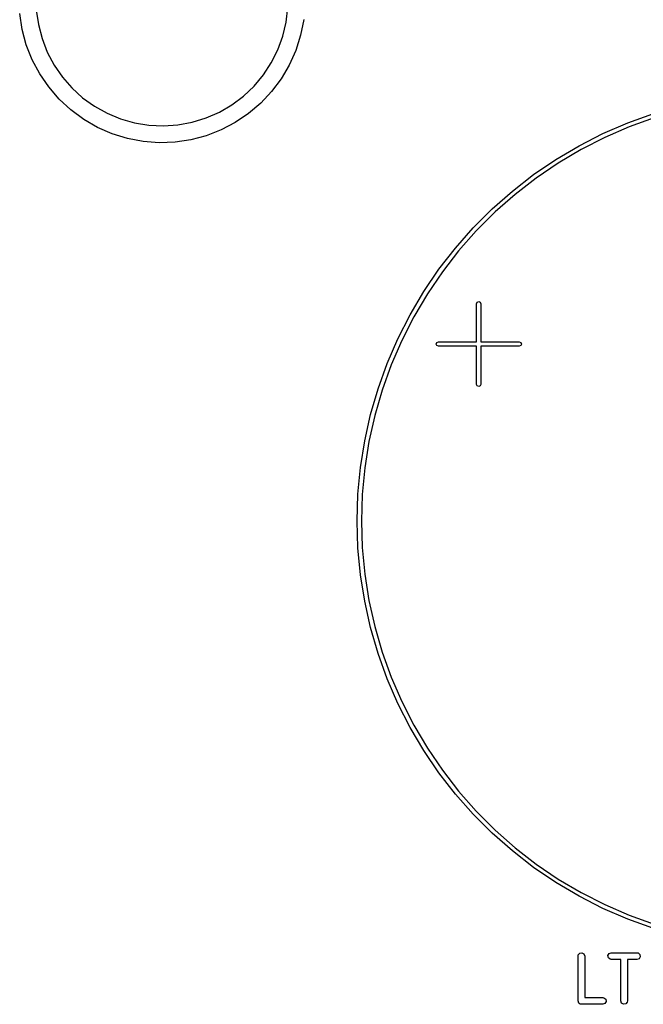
# Model space of a CAD drawing. Extents: x 0.07 to 2.33, y 0.11 to 1.81.
# Tile 1 of 7: x 0.07 to 0.62, y 0.11 to 0.97. Entities that reach past the tile are written whole.
import ezdxf

# ---------------------------------------------------------------- set-up
doc = ezdxf.new("R2010")
doc.units = 0
doc.header["$MEASUREMENT"] = 0
doc.layers.add('BLACK', color=7, linetype='CONTINUOUS')

msp = doc.modelspace()

# ---------------------------------------------------------------- linework, layer by layer
at = {"layer": 'BLACK', "linetype": 'CONTINUOUS'}
for p, q in [((0.077145, 0.963138), (0.074999, 0.976996)), ((0.089601, 0.979981), (0.091398, 0.967354)), ((0.309036, 0.969633), (0.310569, 0.982296)), ((0.306059, 0.957231), (0.309036, 0.969633)), ((0.324378, 0.971772), (0.321654, 0.958017)), ((0.080821, 0.949606), (0.077145, 0.963138)), ((0.091398, 0.967354), (0.094635, 0.955017)), ((0.094635, 0.955017), (0.099268, 0.943133)), ((0.301676, 0.945253), (0.306059, 0.957231)), ((0.321654, 0.958017), (0.317414, 0.944651)), ((0.085983, 0.936569), (0.080821, 0.949606)), ((0.099268, 0.943133), (0.105236, 0.931861)), ((0.295945, 0.933858), (0.301676, 0.945253)), ((0.317414, 0.944651), (0.311711, 0.93184)), ((0.092566, 0.924188), (0.085983, 0.936569)), ((0.288942, 0.923198), (0.295945, 0.933858)), ((0.105236, 0.931861), (0.112461, 0.92135)), ((0.311711, 0.93184), (0.304615, 0.919746)), ((0.100488, 0.912618), (0.092566, 0.924188)), ((0.112461, 0.92135), (0.120845, 0.911738)), ((0.280761, 0.913413), (0.288942, 0.923198)), ((0.304615, 0.919746), (0.296215, 0.908518)), ((0.109651, 0.902003), (0.100488, 0.912618)), ((0.120845, 0.911738), (0.130279, 0.903154)), ((0.271509, 0.904633), (0.280761, 0.913413)), ((0.296215, 0.908518), (0.286616, 0.898296)), ((0.11994, 0.892476), (0.109651, 0.902003)), ((0.130279, 0.903154), (0.140637, 0.895711)), ((0.261309, 0.896975), (0.271509, 0.904633)), ((0.131226, 0.884154), (0.11994, 0.892476)), ((0.140637, 0.895711), (0.151782, 0.889508)), ((0.238617, 0.885413), (0.250296, 0.89054)), ((0.250296, 0.89054), (0.261309, 0.896975)), ((0.286616, 0.898296), (0.275938, 0.889208)), ((0.14337, 0.877143), (0.131226, 0.884154)), ((0.151782, 0.889508), (0.163566, 0.884627)), ((0.163566, 0.884627), (0.175832, 0.881133)), ((0.226426, 0.881662), (0.238617, 0.885413)), ((0.275938, 0.889208), (0.264313, 0.881367)), ((0.608835, 0.881077), (0.631059, 0.889078)), ((0.632216, 0.885516), (0.610214, 0.877595)), ((0.156219, 0.871529), (0.14337, 0.877143)), ((0.175832, 0.881133), (0.18842, 0.879071)), ((0.18842, 0.879071), (0.20116, 0.878471)), ((0.20116, 0.878471), (0.213885, 0.879338)), ((0.213885, 0.879338), (0.226426, 0.881662)), ((0.251886, 0.87487), (0.238813, 0.869799)), ((0.264313, 0.881367), (0.251886, 0.87487)), ((0.587158, 0.871697), (0.608835, 0.881077)), ((0.610214, 0.877595), (0.588753, 0.868308)), ((0.169615, 0.867383), (0.156219, 0.871529)), ((0.183389, 0.864755), (0.169615, 0.867383)), ((0.19737, 0.86368), (0.183389, 0.864755)), ((0.225255, 0.866217), (0.211383, 0.864169)), ((0.238813, 0.869799), (0.225255, 0.866217)), ((0.566112, 0.860974), (0.587158, 0.871697)), ((0.588753, 0.868308), (0.567917, 0.857691)), ((0.211383, 0.864169), (0.19737, 0.86368)), ((0.545782, 0.84895), (0.566112, 0.860974)), ((0.567917, 0.857691), (0.547789, 0.845787)), ((0.526246, 0.835674), (0.545782, 0.84895)), ((0.547789, 0.845787), (0.528448, 0.832643)), ((0.507583, 0.821197), (0.526246, 0.835674)), ((0.528448, 0.832643), (0.50997, 0.818311)), ((0.489865, 0.805577), (0.507583, 0.821197)), ((0.50997, 0.818311), (0.492429, 0.802846)), ((0.473163, 0.788875), (0.489865, 0.805577)), ((0.492429, 0.802846), (0.475894, 0.786311)), ((0.457543, 0.771157), (0.473163, 0.788875)), ((0.475894, 0.786311), (0.460429, 0.76877)), ((0.443066, 0.752494), (0.457543, 0.771157)), ((0.460429, 0.76877), (0.446097, 0.750292)), ((0.42979, 0.732959), (0.443066, 0.752494)), ((0.446097, 0.750292), (0.432953, 0.730951)), ((0.417767, 0.712628), (0.42979, 0.732959)), ((0.432953, 0.730951), (0.421049, 0.710823)), ((0.476092, 0.722343), (0.476668, 0.723734)), ((0.476092, 0.688878), (0.476092, 0.722343)), ((0.476668, 0.723734), (0.47806, 0.724311)), ((0.47806, 0.724311), (0.479452, 0.723734)), ((0.479452, 0.723734), (0.480029, 0.722343)), ((0.480029, 0.722343), (0.480029, 0.688878)), ((0.407043, 0.691582), (0.417767, 0.712628)), ((0.421049, 0.710823), (0.410433, 0.689988)), ((0.397663, 0.669905), (0.407043, 0.691582)), ((0.410433, 0.689988), (0.401145, 0.668526)), ((0.440659, 0.686909), (0.441235, 0.688301)), ((0.441235, 0.685518), (0.440659, 0.686909)), ((0.441235, 0.688301), (0.442627, 0.688878)), ((0.442627, 0.684941), (0.441235, 0.685518)), ((0.442627, 0.688878), (0.476092, 0.688878)), ((0.476092, 0.684941), (0.442627, 0.684941)), ((0.476092, 0.651476), (0.476092, 0.684941)), ((0.480029, 0.688878), (0.513493, 0.688878)), ((0.513493, 0.684941), (0.480029, 0.684941)), ((0.480029, 0.684941), (0.480029, 0.651476)), ((0.513493, 0.688878), (0.514885, 0.688301)), ((0.514885, 0.685518), (0.513493, 0.684941)), ((0.514885, 0.688301), (0.515462, 0.686909)), ((0.515462, 0.686909), (0.514885, 0.685518)), ((0.389662, 0.647682), (0.397663, 0.669905)), ((0.401145, 0.668526), (0.393224, 0.646524)), ((0.476668, 0.650084), (0.476092, 0.651476)), ((0.47806, 0.649508), (0.476668, 0.650084)), ((0.479452, 0.650084), (0.47806, 0.649508)), ((0.480029, 0.651476), (0.479452, 0.650084)), ((0.383072, 0.625), (0.389662, 0.647682)), ((0.393224, 0.646524), (0.3867, 0.624068)), ((0.37792, 0.601949), (0.383072, 0.625)), ((0.3867, 0.624068), (0.381599, 0.601247)), ((0.374225, 0.578619), (0.37792, 0.601949)), ((0.381599, 0.601247), (0.377941, 0.57815)), ((0.372002, 0.555104), (0.374225, 0.578619)), ((0.377941, 0.57815), (0.37574, 0.554869)), ((0.37126, 0.531496), (0.372002, 0.555104)), ((0.37574, 0.554869), (0.375006, 0.531496)), ((0.372002, 0.507888), (0.37126, 0.531496)), ((0.375006, 0.531496), (0.37574, 0.508123)), ((0.374225, 0.484373), (0.372002, 0.507888)), ((0.37574, 0.508123), (0.377941, 0.484842)), ((0.37792, 0.461044), (0.374225, 0.484373)), ((0.377941, 0.484842), (0.381599, 0.461746)), ((0.383072, 0.437993), (0.37792, 0.461044)), ((0.381599, 0.461746), (0.3867, 0.438924)), ((0.389662, 0.415311), (0.383072, 0.437993)), ((0.3867, 0.438924), (0.393224, 0.416468)), ((0.397663, 0.393087), (0.389662, 0.415311)), ((0.393224, 0.416468), (0.401145, 0.394466)), ((0.407043, 0.37141), (0.397663, 0.393087)), ((0.401145, 0.394466), (0.410433, 0.373005)), ((0.410433, 0.373005), (0.421049, 0.352169)), ((0.417767, 0.350364), (0.407043, 0.37141)), ((0.42979, 0.330034), (0.417767, 0.350364)), ((0.421049, 0.352169), (0.432953, 0.332041)), ((0.443066, 0.310498), (0.42979, 0.330034)), ((0.432953, 0.332041), (0.446097, 0.3127)), ((0.446097, 0.3127), (0.460429, 0.294222)), ((0.457543, 0.291835), (0.443066, 0.310498)), ((0.460429, 0.294222), (0.475894, 0.276681)), ((0.473163, 0.274117), (0.457543, 0.291835)), ((0.475894, 0.276681), (0.492429, 0.260146)), ((0.489865, 0.257415), (0.473163, 0.274117)), ((0.492429, 0.260146), (0.50997, 0.244681)), ((0.507583, 0.241795), (0.489865, 0.257415)), ((0.50997, 0.244681), (0.528448, 0.230349)), ((0.526246, 0.227318), (0.507583, 0.241795)), ((0.545782, 0.214042), (0.526246, 0.227318)), ((0.528448, 0.230349), (0.547789, 0.217205)), ((0.547789, 0.217205), (0.567917, 0.205301)), ((0.566112, 0.202019), (0.545782, 0.214042)), ((0.587158, 0.191295), (0.566112, 0.202019)), ((0.567917, 0.205301), (0.588753, 0.194685)), ((0.608835, 0.181915), (0.587158, 0.191295)), ((0.588753, 0.194685), (0.610214, 0.185397)), ((0.631059, 0.173914), (0.608835, 0.181915)), ((0.610214, 0.185397), (0.632216, 0.177476)), ((0.565251, 0.149513), (0.565429, 0.150523)), ((0.565251, 0.110143), (0.565251, 0.149513)), ((0.565429, 0.150523), (0.566728, 0.15207)), ((0.566728, 0.15207), (0.568717, 0.152421)), ((0.568717, 0.152421), (0.570466, 0.151411)), ((0.570466, 0.151411), (0.571157, 0.149513)), ((0.571157, 0.149513), (0.571157, 0.113095)), ((0.591543, 0.150025), (0.592553, 0.151775)), ((0.591894, 0.148036), (0.591543, 0.150025)), ((0.593441, 0.146738), (0.591894, 0.148036)), ((0.592553, 0.151775), (0.594451, 0.152465)), ((0.594451, 0.152465), (0.616948, 0.152465)), ((0.616948, 0.152465), (0.617958, 0.152287)), ((0.618846, 0.147251), (0.616948, 0.14656)), ((0.617958, 0.152287), (0.619505, 0.150989)), ((0.619856, 0.149), (0.618846, 0.147251)), ((0.619505, 0.150989), (0.619856, 0.149)), ((0.594451, 0.14656), (0.593441, 0.146738)), ((0.602746, 0.14656), (0.594451, 0.14656)), ((0.602746, 0.110143), (0.602746, 0.14656)), ((0.616948, 0.14656), (0.608652, 0.14656)), ((0.608652, 0.14656), (0.608652, 0.110143)), ((0.571157, 0.113095), (0.586952, 0.113095)), ((0.586952, 0.113095), (0.587962, 0.112917)), ((0.587962, 0.112917), (0.589509, 0.111619)), ((0.565514, 0.109422), (0.565251, 0.110143)), ((0.565647, 0.108666), (0.565514, 0.109422)), ((0.565851, 0.108495), (0.565647, 0.108666)), ((0.565942, 0.108245), (0.565851, 0.108495)), ((0.566606, 0.107861), (0.565942, 0.108245)), ((0.567194, 0.107368), (0.566606, 0.107861)), ((0.567578, 0.1073), (0.567194, 0.107368)), ((0.567691, 0.107235), (0.567578, 0.1073)), ((0.56782, 0.107257), (0.567691, 0.107235)), ((0.568204, 0.10719), (0.56782, 0.107257)), ((0.586952, 0.10719), (0.568204, 0.10719)), ((0.58885, 0.107881), (0.586952, 0.10719)), ((0.58986, 0.10963), (0.58885, 0.107881)), ((0.589509, 0.111619), (0.58986, 0.10963)), ((0.603437, 0.108245), (0.602746, 0.110143)), ((0.605186, 0.107235), (0.603437, 0.108245)), ((0.607176, 0.107585), (0.605186, 0.107235)), ((0.608474, 0.109133), (0.607176, 0.107585)), ((0.608652, 0.110143), (0.608474, 0.109133))]:
    msp.add_line(p, q, dxfattribs=at)

doc.saveas('drawing.dxf')
